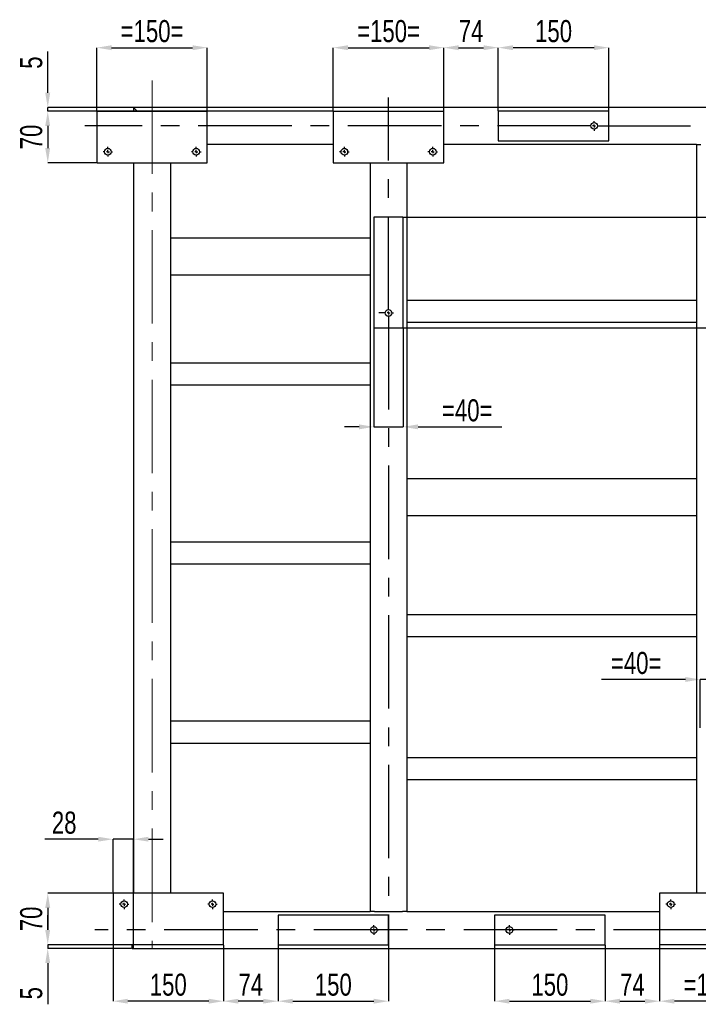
# Model space of a CAD drawing. Header units: millimetres. Extents: x 0 to 841, y 0 to 594.
# Tile 11 of 14: x 505 to 597, y 308 to 442. Entities that reach past the tile are written whole.
import ezdxf

# ---------------------------------------------------------------- set-up
doc = ezdxf.new("R2010")
doc.units = ezdxf.units.MM
doc.header["$PDSIZE"] = -1
doc.linetypes.add('CENTERX2', pattern=[20.32, 12.7, -2.54, 2.54, -2.54])
doc.layers.add('COTES', color=1, linetype='Continuous')
doc.layers.add('TRAIT-MIXTES', color=3, linetype='CENTERX2')
doc.layers.add('TRAIT-FORT', color=4, linetype='Continuous', lineweight=25)
doc.styles.add('SLDTEXTSTYLE0', font='TXT', dxfattribs={"width": 0.75})
doc.dimstyles.new('SLDDIMSTYLE0', dxfattribs={"dimtxt": 3, "dimasz": 2, "dimexe": 0, "dimexo": 0.0625, "dimgap": 0.75, "dimtad": 1, "dimdec": 0, "dimlfac": 10, "dimrnd": 1e-09, "dimzin": 12, "dimdsep": 46, "dimtxsty": 'SLDTEXTSTYLE0', "dimsah": 1, "dimcen": 0.09, "dimadec": 0, "dimazin": 3, "dimtfac": 1, "dimtdec": 0, "dimtofl": 0, "dimtmove": 0, "dimatfit": 3, "dimfxl": 1, "dimfrac": 2, "dimtolj": 1, "dimtzin": 12, "dimarcsym": 0})
doc.dimstyles.new('SLDDIMSTYLE1', dxfattribs={"dimtxt": 3, "dimasz": 2, "dimexe": 0, "dimexo": 0.0625, "dimgap": 0.75, "dimtad": 1, "dimdec": 0, "dimlfac": 10, "dimrnd": 1e-09, "dimzin": 12, "dimdsep": 46, "dimtxsty": 'SLDTEXTSTYLE0', "dimsah": 1, "dimcen": 0.09, "dimadec": 0, "dimazin": 3, "dimtfac": 1, "dimtdec": 0, "dimtmove": 0, "dimatfit": 0, "dimfxl": 1, "dimfrac": 2, "dimtolj": 1, "dimtzin": 12, "dimarcsym": 0})

# ---------------------------------------------------------------- blocks, each defined once
blk = doc.blocks.new('_D_65')
at = {"layer": 'COTES', "color": 0, "lineweight": -2, "transparency": 16777216}
for p, q in [((515.64, 429.17), (515.64, 437.73)), ((517.64, 437.73), (528.64, 437.73)), ((530.64, 429.17), (530.64, 437.73))]:
    blk.add_line(p, q, dxfattribs=at)
at = {"layer": 'COTES', "color": 0, "transparency": 16777216}
for points in [[(517.64, 438.06), (517.64, 437.39), (515.64, 437.73)], [(528.64, 438.06), (528.64, 437.39), (530.64, 437.73)]]:
    blk.add_solid(points, dxfattribs=at)
at = {"layer": 'Defpoints', "color": 0, "transparency": 16777216}
for p in [(530.64, 437.73), (515.64, 429.1), (530.64, 429.1)]:
    blk.add_point(p, dxfattribs=at)
at = {"layer": 'COTES', "color": 0, "transparency": 16777216, "insert": (523.14, 441.48), "char_height": 3, "attachment_point": 2, "style": 'SLDTEXTSTYLE0'}
blk.add_mtext('\\A1;=150=', dxfattribs=at)
blk = doc.blocks.new('_D_66')
at = {"layer": 'COTES', "color": 0, "lineweight": -2, "transparency": 16777216}
for p, q in [((547.74, 429.17), (547.74, 437.73)), ((549.74, 437.73), (560.74, 437.73)), ((562.74, 429.17), (562.74, 437.73))]:
    blk.add_line(p, q, dxfattribs=at)
at = {"layer": 'COTES', "color": 0, "transparency": 16777216}
for points in [[(549.74, 438.06), (549.74, 437.39), (547.74, 437.73)], [(560.74, 438.06), (560.74, 437.39), (562.74, 437.73)]]:
    blk.add_solid(points, dxfattribs=at)
at = {"layer": 'Defpoints', "color": 0, "transparency": 16777216}
for p in [(562.74, 437.73), (547.74, 429.1), (562.74, 429.1)]:
    blk.add_point(p, dxfattribs=at)
at = {"layer": 'COTES', "color": 0, "transparency": 16777216, "insert": (555.24, 441.48), "char_height": 3, "attachment_point": 2, "style": 'SLDTEXTSTYLE0'}
blk.add_mtext('\\A1;=150=', dxfattribs=at)
blk = doc.blocks.new('_D_67')
at = {"layer": 'COTES', "color": 0, "lineweight": -2, "transparency": 16777216}
for p, q in [((570.14, 429.17), (570.14, 437.73)), ((583.14, 437.73), (572.14, 437.73)), ((585.14, 429.17), (585.14, 437.73))]:
    blk.add_line(p, q, dxfattribs=at)
at = {"layer": 'COTES', "color": 0, "transparency": 16777216}
for points in [[(572.14, 438.06), (572.14, 437.39), (570.14, 437.73)], [(583.14, 438.06), (583.14, 437.39), (585.14, 437.73)]]:
    blk.add_solid(points, dxfattribs=at)
at = {"layer": 'Defpoints', "color": 0, "transparency": 16777216}
for p in [(570.14, 437.73), (570.14, 429.1), (585.14, 429.1)]:
    blk.add_point(p, dxfattribs=at)
at = {"layer": 'COTES', "color": 0, "transparency": 16777216, "insert": (577.64, 441.48), "char_height": 3, "attachment_point": 2, "style": 'SLDTEXTSTYLE0'}
blk.add_mtext('\\A1;150', dxfattribs=at)
blk = doc.blocks.new('_D_68')
at = {"layer": 'COTES', "color": 0, "lineweight": -2, "transparency": 16777216}
for p, q in [((562.74, 429.17), (562.74, 437.73)), ((564.74, 437.73), (568.14, 437.73)), ((570.14, 429.17), (570.14, 437.73))]:
    blk.add_line(p, q, dxfattribs=at)
at = {"layer": 'COTES', "color": 0, "transparency": 16777216}
for points in [[(564.74, 438.06), (564.74, 437.39), (562.74, 437.73)], [(568.14, 438.06), (568.14, 437.39), (570.14, 437.73)]]:
    blk.add_solid(points, dxfattribs=at)
at = {"layer": 'Defpoints', "color": 0, "transparency": 16777216}
for p in [(570.14, 437.73), (562.74, 429.1), (570.14, 429.1)]:
    blk.add_point(p, dxfattribs=at)
at = {"layer": 'COTES', "color": 0, "transparency": 16777216, "insert": (566.44, 441.48), "char_height": 3, "attachment_point": 2, "style": 'SLDTEXTSTYLE0'}
blk.add_mtext('\\A1;74', dxfattribs=at)
blk = doc.blocks.new('_D_77')
at = {"layer": 'COTES', "color": 0, "lineweight": -2, "transparency": 16777216}
for p, q in [((517.84, 315.84), (517.84, 308.23)), ((532.84, 315.84), (532.84, 308.23)), ((530.84, 308.23), (519.84, 308.23))]:
    blk.add_line(p, q, dxfattribs=at)
at = {"layer": 'COTES', "color": 0, "transparency": 16777216}
for points in [[(519.84, 308.56), (519.84, 307.9), (517.84, 308.23)], [(530.84, 308.56), (530.84, 307.9), (532.84, 308.23)]]:
    blk.add_solid(points, dxfattribs=at)
at = {"layer": 'Defpoints', "color": 0, "transparency": 16777216}
for p in [(517.84, 315.9), (532.84, 315.9), (517.84, 308.23)]:
    blk.add_point(p, dxfattribs=at)
at = {"layer": 'COTES', "color": 0, "transparency": 16777216, "insert": (525.34, 311.98), "char_height": 3, "attachment_point": 2, "style": 'SLDTEXTSTYLE0'}
blk.add_mtext('\\A1;150', dxfattribs=at)
blk = doc.blocks.new('_D_78')
at = {"layer": 'COTES', "color": 0, "lineweight": -2, "transparency": 16777216}
for p, q in [((540.24, 315.84), (540.24, 308.23)), ((555.24, 315.84), (555.24, 308.23)), ((542.24, 308.23), (553.24, 308.23))]:
    blk.add_line(p, q, dxfattribs=at)
at = {"layer": 'COTES', "color": 0, "transparency": 16777216}
for points in [[(542.24, 308.56), (542.24, 307.9), (540.24, 308.23)], [(553.24, 308.56), (553.24, 307.9), (555.24, 308.23)]]:
    blk.add_solid(points, dxfattribs=at)
at = {"layer": 'Defpoints', "color": 0, "transparency": 16777216}
for p in [(540.24, 315.9), (555.24, 315.9), (555.24, 308.23)]:
    blk.add_point(p, dxfattribs=at)
at = {"layer": 'COTES', "color": 0, "transparency": 16777216, "insert": (547.74, 311.98), "char_height": 3, "attachment_point": 2, "style": 'SLDTEXTSTYLE0'}
blk.add_mtext('\\A1;150', dxfattribs=at)
blk = doc.blocks.new('_D_79')
at = {"layer": 'COTES', "color": 0, "lineweight": -2, "transparency": 16777216}
for p, q in [((532.84, 315.84), (532.84, 308.23)), ((540.24, 315.84), (540.24, 308.23)), ((538.24, 308.23), (534.84, 308.23))]:
    blk.add_line(p, q, dxfattribs=at)
at = {"layer": 'COTES', "color": 0, "transparency": 16777216}
for points in [[(534.84, 308.56), (534.84, 307.9), (532.84, 308.23)], [(538.24, 308.56), (538.24, 307.9), (540.24, 308.23)]]:
    blk.add_solid(points, dxfattribs=at)
at = {"layer": 'Defpoints', "color": 0, "transparency": 16777216}
for p in [(532.84, 315.9), (540.24, 315.9), (532.84, 308.23)]:
    blk.add_point(p, dxfattribs=at)
at = {"layer": 'COTES', "color": 0, "transparency": 16777216, "insert": (536.54, 311.98), "char_height": 3, "attachment_point": 2, "style": 'SLDTEXTSTYLE0'}
blk.add_mtext('\\A1;74', dxfattribs=at)
blk = doc.blocks.new('_D_80')
at = {"layer": 'COTES', "color": 0, "lineweight": -2, "transparency": 16777216}
for p, q in [((515.84, 330.23), (508.59, 330.23)), ((517.84, 322.97), (517.84, 330.23)), ((520.64, 330.23), (517.84, 330.23)), ((520.64, 315.47), (520.64, 330.23)), ((522.64, 330.23), (524.64, 330.23))]:
    blk.add_line(p, q, dxfattribs=at)
at = {"layer": 'COTES', "color": 0, "transparency": 16777216}
for points in [[(515.84, 330.56), (515.84, 329.9), (517.84, 330.23)], [(522.64, 330.56), (522.64, 329.9), (520.64, 330.23)]]:
    blk.add_solid(points, dxfattribs=at)
at = {"layer": 'Defpoints', "color": 0, "transparency": 16777216}
for p in [(520.64, 330.23), (517.84, 322.9), (520.64, 315.4)]:
    blk.add_point(p, dxfattribs=at)
at = {"layer": 'COTES', "color": 0, "transparency": 16777216, "insert": (511.21, 333.98), "char_height": 3, "attachment_point": 2, "style": 'SLDTEXTSTYLE0'}
blk.add_mtext('\\A1;28', dxfattribs=at)
blk = doc.blocks.new('_D_81')
at = {"layer": 'COTES', "color": 0, "lineweight": -2, "transparency": 16777216}
for p, q in [((592.04, 315.84), (592.04, 308.23)), ((607.04, 315.84), (607.04, 308.23)), ((605.04, 308.23), (594.04, 308.23))]:
    blk.add_line(p, q, dxfattribs=at)
at = {"layer": 'COTES', "color": 0, "transparency": 16777216}
for points in [[(594.04, 308.56), (594.04, 307.9), (592.04, 308.23)], [(605.04, 308.56), (605.04, 307.9), (607.04, 308.23)]]:
    blk.add_solid(points, dxfattribs=at)
at = {"layer": 'Defpoints', "color": 0, "transparency": 16777216}
for p in [(592.04, 315.9), (607.04, 315.9), (592.04, 308.23)]:
    blk.add_point(p, dxfattribs=at)
at = {"layer": 'COTES', "color": 0, "transparency": 16777216, "insert": (599.54, 311.98), "char_height": 3, "attachment_point": 2, "style": 'SLDTEXTSTYLE0'}
blk.add_mtext('\\A1;=150=', dxfattribs=at)
blk = doc.blocks.new('_D_82')
at = {"layer": 'COTES', "color": 0, "lineweight": -2, "transparency": 16777216}
for p, q in [((569.64, 315.84), (569.64, 308.23)), ((584.64, 315.84), (584.64, 308.23)), ((571.64, 308.23), (582.64, 308.23))]:
    blk.add_line(p, q, dxfattribs=at)
at = {"layer": 'COTES', "color": 0, "transparency": 16777216}
for points in [[(571.64, 308.56), (571.64, 307.9), (569.64, 308.23)], [(582.64, 308.56), (582.64, 307.9), (584.64, 308.23)]]:
    blk.add_solid(points, dxfattribs=at)
at = {"layer": 'Defpoints', "color": 0, "transparency": 16777216}
for p in [(569.64, 315.9), (584.64, 315.9), (584.64, 308.23)]:
    blk.add_point(p, dxfattribs=at)
at = {"layer": 'COTES', "color": 0, "transparency": 16777216, "insert": (577.14, 311.98), "char_height": 3, "attachment_point": 2, "style": 'SLDTEXTSTYLE0'}
blk.add_mtext('\\A1;150', dxfattribs=at)
blk = doc.blocks.new('_D_84')
at = {"layer": 'COTES', "color": 0, "lineweight": -2, "transparency": 16777216}
for p, q in [((584.64, 315.84), (584.64, 308.23)), ((592.04, 315.84), (592.04, 308.23)), ((586.64, 308.23), (590.04, 308.23))]:
    blk.add_line(p, q, dxfattribs=at)
at = {"layer": 'COTES', "color": 0, "transparency": 16777216}
for points in [[(586.64, 308.56), (586.64, 307.9), (584.64, 308.23)], [(590.04, 308.56), (590.04, 307.9), (592.04, 308.23)]]:
    blk.add_solid(points, dxfattribs=at)
at = {"layer": 'Defpoints', "color": 0, "transparency": 16777216}
for p in [(584.64, 315.9), (592.04, 315.9), (592.04, 308.23)]:
    blk.add_point(p, dxfattribs=at)
at = {"layer": 'COTES', "color": 0, "transparency": 16777216, "insert": (588.34, 311.98), "char_height": 3, "attachment_point": 2, "style": 'SLDTEXTSTYLE0'}
blk.add_mtext('\\A1;74', dxfattribs=at)
blk = doc.blocks.new('_D_94')
at = {"layer": 'COTES', "color": 0, "lineweight": -2, "transparency": 16777216}
for p, q in [((557.3, 414.7), (825.36, 414.7)), ((825.36, 401.7), (825.36, 412.7)), ((557.3, 399.7), (825.36, 399.7))]:
    blk.add_line(p, q, dxfattribs=at)
at = {"layer": 'COTES', "color": 0, "transparency": 16777216}
for points in [[(825.03, 412.7), (825.69, 412.7), (825.36, 414.7)], [(825.03, 401.7), (825.69, 401.7), (825.36, 399.7)]]:
    blk.add_solid(points, dxfattribs=at)
at = {"layer": 'Defpoints', "color": 0, "transparency": 16777216}
for p in [(557.24, 414.7), (825.36, 414.7), (557.24, 399.7)]:
    blk.add_point(p, dxfattribs=at)
at = {"layer": 'COTES', "color": 0, "transparency": 16777216, "insert": (821.61, 407.2), "char_height": 3, "attachment_point": 2, "rotation": 90, "style": 'SLDTEXTSTYLE0'}
blk.add_mtext('\\A1;150', dxfattribs=at)
blk = doc.blocks.new('_D_100')
at = {"layer": 'COTES', "color": 0, "lineweight": -2, "transparency": 16777216}
for p, q in [((508.98, 431.6), (508.98, 437.2)), ((542.82, 429.6), (508.98, 429.6)), ((508.98, 429.1), (508.98, 429.6)), ((547.67, 429.1), (508.98, 429.1)), ((508.98, 427.1), (508.98, 425.1))]:
    blk.add_line(p, q, dxfattribs=at)
at = {"layer": 'COTES', "color": 0, "transparency": 16777216}
for points in [[(508.64, 431.6), (509.31, 431.6), (508.98, 429.6)], [(508.64, 427.1), (509.31, 427.1), (508.98, 429.1)]]:
    blk.add_solid(points, dxfattribs=at)
at = {"layer": 'Defpoints', "color": 0, "transparency": 16777216}
for p in [(508.98, 429.6), (542.89, 429.6), (547.74, 429.1)]:
    blk.add_point(p, dxfattribs=at)
at = {"layer": 'COTES', "color": 0, "transparency": 16777216, "insert": (505.23, 435.7), "char_height": 3, "attachment_point": 2, "rotation": 90, "style": 'SLDTEXTSTYLE0'}
blk.add_mtext('\\A1;5', dxfattribs=at)
blk = doc.blocks.new('_D_101')
at = {"layer": 'COTES', "color": 0, "lineweight": -2, "transparency": 16777216}
for p, q in [((515.57, 429.1), (508.98, 429.1)), ((508.98, 427.1), (508.98, 424.1)), ((515.57, 422.1), (508.98, 422.1))]:
    blk.add_line(p, q, dxfattribs=at)
at = {"layer": 'COTES', "color": 0, "transparency": 16777216}
for points in [[(508.64, 427.1), (509.31, 427.1), (508.98, 429.1)], [(508.64, 424.1), (509.31, 424.1), (508.98, 422.1)]]:
    blk.add_solid(points, dxfattribs=at)
at = {"layer": 'Defpoints', "color": 0, "transparency": 16777216}
for p in [(515.64, 429.1), (508.98, 422.1), (515.64, 422.1)]:
    blk.add_point(p, dxfattribs=at)
at = {"layer": 'COTES', "color": 0, "transparency": 16777216, "insert": (505.23, 425.6), "char_height": 3, "attachment_point": 2, "rotation": 90, "style": 'SLDTEXTSTYLE0'}
blk.add_mtext('\\A1;70', dxfattribs=at)
blk = doc.blocks.new('_D_102')
at = {"layer": 'COTES', "color": 0, "lineweight": -2, "transparency": 16777216}
for p, q in [((517.77, 322.9), (508.98, 322.9)), ((508.98, 320.9), (508.98, 317.9)), ((517.77, 315.9), (508.98, 315.9))]:
    blk.add_line(p, q, dxfattribs=at)
at = {"layer": 'COTES', "color": 0, "transparency": 16777216}
for points in [[(508.64, 320.9), (509.31, 320.9), (508.98, 322.9)], [(508.64, 317.9), (509.31, 317.9), (508.98, 315.9)]]:
    blk.add_solid(points, dxfattribs=at)
at = {"layer": 'Defpoints', "color": 0, "transparency": 16777216}
for p in [(517.84, 322.9), (508.98, 315.9), (517.84, 315.9)]:
    blk.add_point(p, dxfattribs=at)
at = {"layer": 'COTES', "color": 0, "transparency": 16777216, "insert": (505.23, 319.4), "char_height": 3, "attachment_point": 2, "rotation": 90, "style": 'SLDTEXTSTYLE0'}
blk.add_mtext('\\A1;70', dxfattribs=at)
blk = doc.blocks.new('_D_103')
at = {"layer": 'COTES', "color": 0, "lineweight": -2, "transparency": 16777216}
for p, q in [((508.98, 317.9), (508.98, 319.9)), ((517.77, 315.9), (508.98, 315.9)), ((508.98, 315.9), (508.98, 315.4)), ((520.37, 315.4), (508.98, 315.4)), ((508.98, 313.4), (508.98, 307.81))]:
    blk.add_line(p, q, dxfattribs=at)
at = {"layer": 'COTES', "color": 0, "transparency": 16777216}
for points in [[(508.64, 317.9), (509.31, 317.9), (508.98, 315.9)], [(508.64, 313.4), (509.31, 313.4), (508.98, 315.4)]]:
    blk.add_solid(points, dxfattribs=at)
at = {"layer": 'Defpoints', "color": 0, "transparency": 16777216}
for p in [(508.98, 315.9), (517.84, 315.9), (520.44, 315.4)]:
    blk.add_point(p, dxfattribs=at)
at = {"layer": 'COTES', "color": 0, "transparency": 16777216, "insert": (505.23, 309.31), "char_height": 3, "attachment_point": 2, "rotation": 90, "style": 'SLDTEXTSTYLE0'}
blk.add_mtext('\\A1;5', dxfattribs=at)
blk = doc.blocks.new('_D_108')
at = {"layer": 'COTES', "color": 0, "lineweight": -2, "transparency": 16777216}
for p, q in [((553.24, 399.64), (553.24, 386.23)), ((557.24, 399.64), (557.24, 386.23)), ((551.24, 386.23), (549.24, 386.23)), ((553.24, 386.23), (557.24, 386.23)), ((559.24, 386.23), (570.61, 386.23))]:
    blk.add_line(p, q, dxfattribs=at)
at = {"layer": 'COTES', "color": 0, "transparency": 16777216}
for points in [[(551.24, 386.57), (551.24, 385.9), (553.24, 386.23)], [(559.24, 386.57), (559.24, 385.9), (557.24, 386.23)]]:
    blk.add_solid(points, dxfattribs=at)
at = {"layer": 'Defpoints', "color": 0, "transparency": 16777216}
for p in [(553.24, 399.7), (557.24, 399.7), (557.24, 386.23)]:
    blk.add_point(p, dxfattribs=at)
at = {"layer": 'COTES', "color": 0, "transparency": 16777216, "insert": (565.92, 389.98), "char_height": 3, "attachment_point": 2, "style": 'SLDTEXTSTYLE0'}
blk.add_mtext('\\A1;=40=', dxfattribs=at)
blk = doc.blocks.new('_D_109')
at = {"layer": 'COTES', "color": 0, "lineweight": -2, "transparency": 16777216}
for p, q in [((595.54, 351.92), (584.16, 351.92)), ((597.54, 345.37), (597.54, 351.92)), ((601.54, 351.92), (597.54, 351.92)), ((601.54, 345.37), (601.54, 351.92)), ((603.54, 351.92), (605.54, 351.92))]:
    blk.add_line(p, q, dxfattribs=at)
at = {"layer": 'COTES', "color": 0, "transparency": 16777216}
for points in [[(595.54, 352.26), (595.54, 351.59), (597.54, 351.92)], [(603.54, 352.26), (603.54, 351.59), (601.54, 351.92)]]:
    blk.add_solid(points, dxfattribs=at)
at = {"layer": 'Defpoints', "color": 0, "transparency": 16777216}
for p in [(597.54, 351.92), (597.54, 345.3), (601.54, 345.3)]:
    blk.add_point(p, dxfattribs=at)
at = {"layer": 'COTES', "color": 0, "transparency": 16777216, "insert": (588.85, 355.67), "char_height": 3, "attachment_point": 2, "style": 'SLDTEXTSTYLE0'}
blk.add_mtext('\\A1;=40=', dxfattribs=at)
blk = doc.blocks.new('SW_CENTERMARKSYMBOL_6')
at = {"layer": 'TRAIT-MIXTES', "color": 0}
for p, q in [((-0.4, 0), (-0.65, 0)), ((0, 0), (-0.2, 0)), ((0, 0.4), (0, 0.65)), ((0, 0), (0, 0.2)), ((0, 0), (0, -0.2)), ((0, 0), (0.2, 0)), ((0.4, 0), (0.65, 0)), ((0, -0.4), (0, -0.65))]:
    blk.add_line(p, q, dxfattribs=at)
blk = doc.blocks.new('SW_CENTERMARKSYMBOL_7')
at = {"layer": 'TRAIT-MIXTES', "color": 0}
for p, q in [((-0.4, 0), (-0.65, 0)), ((0, 0), (-0.2, 0)), ((0, 0.4), (0, 0.65)), ((0, 0), (0, 0.2)), ((0, 0), (0, -0.2)), ((0, 0), (0.2, 0)), ((0.4, 0), (0.65, 0)), ((0, -0.4), (0, -0.65))]:
    blk.add_line(p, q, dxfattribs=at)
blk = doc.blocks.new('SW_CENTERMARKSYMBOL_9')
at = {"layer": 'TRAIT-MIXTES', "color": 0}
for p, q in [((0, 0.4), (0, 29.25)), ((-0.4, 0), (-1.3, 0)), ((0, 0), (-0.2, 0)), ((0, 0), (0, 0.2)), ((0, 0), (0, -0.2)), ((0, 0), (0.2, 0)), ((0.4, 0), (0.65, 0)), ((0, -0.4), (0, -88.03))]:
    blk.add_line(p, q, dxfattribs=at)
blk = doc.blocks.new('SW_CENTERMARKSYMBOL_10')
at = {"layer": 'TRAIT-MIXTES', "color": 0}
for p, q in [((-0.4, 0), (-69.14, 0)), ((0, 0), (-0.2, 0)), ((0, 0.4), (0, 0.65)), ((0, 0), (0, 0.2)), ((0, 0), (0, -0.2)), ((0, 0), (0.2, 0)), ((0.4, 0), (235.96, 0)), ((0, -0.4), (0, -0.65))]:
    blk.add_line(p, q, dxfattribs=at)
blk = doc.blocks.new('SW_CENTERMARKSYMBOL_11')
at = {"layer": 'TRAIT-MIXTES', "color": 0}
for p, q in [((-0.4, 0), (-0.65, 0)), ((0, 0), (-0.2, 0)), ((0, 0.4), (0, 0.65)), ((0, 0), (0, 0.2)), ((0, 0), (0, -0.2)), ((0, 0), (0.2, 0)), ((0.4, 0), (0.65, 0)), ((0, -0.4), (0, -0.65))]:
    blk.add_line(p, q, dxfattribs=at)
blk = doc.blocks.new('SW_CENTERMARKSYMBOL_12')
at = {"layer": 'TRAIT-MIXTES', "color": 0}
for p, q in [((-0.4, 0), (-0.65, 0)), ((0, 0), (-0.2, 0)), ((0, 0.4), (0, 0.65)), ((0, 0), (0, 0.2)), ((0, 0), (0, -0.2)), ((0, 0), (0.2, 0)), ((0.4, 0), (0.65, 0)), ((0, -0.4), (0, -0.65))]:
    blk.add_line(p, q, dxfattribs=at)
blk = doc.blocks.new('SW_CENTERMARKSYMBOL_14')
at = {"layer": 'TRAIT-MIXTES', "color": 0}
for p, q in [((-0.4, 0), (-0.65, 0)), ((0, 0), (-0.2, 0)), ((0, 0.4), (0, 0.65)), ((0, 0), (0, 0.2)), ((0, 0), (0, -0.2)), ((0, 0), (0.2, 0)), ((0.4, 0), (0.65, 0)), ((0, -0.4), (0, -0.65))]:
    blk.add_line(p, q, dxfattribs=at)
blk = doc.blocks.new('SW_CENTERMARKSYMBOL_18')
at = {"layer": 'TRAIT-MIXTES', "color": 0}
for p, q in [((-0.4, 0), (-0.65, 0)), ((0, 0), (-0.2, 0)), ((0, 0.4), (0, 0.65)), ((0, 0), (0, 0.2)), ((0, 0), (0, -0.2)), ((0, 0), (0.2, 0)), ((0.4, 0), (0.65, 0)), ((0, -0.4), (0, -0.65))]:
    blk.add_line(p, q, dxfattribs=at)
blk = doc.blocks.new('SW_CENTERMARKSYMBOL_19')
at = {"layer": 'TRAIT-MIXTES', "color": 0}
for p, q in [((-0.4, 0), (-0.65, 0)), ((0, 0), (-0.2, 0)), ((0, 0.4), (0, 0.65)), ((0, 0), (0, 0.2)), ((0, 0), (0, -0.2)), ((0, 0), (0.2, 0)), ((0.4, 0), (0.65, 0)), ((0, -0.4), (0, -0.65))]:
    blk.add_line(p, q, dxfattribs=at)
blk = doc.blocks.new('SW_CENTERMARKSYMBOL_27')
at = {"layer": 'TRAIT-MIXTES', "color": 0}
for p, q in [((-0.4, 0), (-0.65, 0)), ((0, 0), (-0.2, 0)), ((0, 0.4), (0, 0.65)), ((0, 0), (0, 0.2)), ((0, 0), (0, -0.2)), ((0, 0), (0.2, 0)), ((0.4, 0), (0.65, 0)), ((0, -0.4), (0, -0.65))]:
    blk.add_line(p, q, dxfattribs=at)
blk = doc.blocks.new('SW_CENTERMARKSYMBOL_28')
at = {"layer": 'TRAIT-MIXTES', "color": 0}
for p, q in [((-0.4, 0), (-0.65, 0)), ((0, 0), (-0.2, 0)), ((0, 0.4), (0, 0.65)), ((0, 0), (0, 0.2)), ((0, 0), (0, -0.2)), ((0, 0), (0.2, 0)), ((0.4, 0), (0.65, 0)), ((0, -0.4), (0, -0.65))]:
    blk.add_line(p, q, dxfattribs=at)
blk = doc.blocks.new('SW_CENTERMARKSYMBOL_36')
at = {"layer": 'TRAIT-MIXTES', "color": 0}
blk.add_line((-0.4, 0), (-266.37, 0), dxfattribs=at)

msp = doc.modelspace()

# ---------------------------------------------------------------- linework, layer by layer
at = {"layer": 'TRAIT-FORT', "lineweight": 25}
for p, q in [((812.14, 429.6), (520.64, 429.6)), ((521.14, 429.1), (520.64, 429.6)), ((520.64, 429.6), (520.64, 429.1)), ((521.14, 429.1), (520.64, 429.6)), ((515.64, 429.1), (515.64, 422.1)), ((515.64, 429.1), (530.64, 429.1)), ((530.64, 422.1), (530.64, 429.1)), ((547.74, 429.1), (547.74, 422.1)), ((547.74, 429.1), (562.74, 429.1)), ((562.74, 422.1), (562.74, 429.1)), ((585.14, 429.1), (570.14, 429.1)), ((570.14, 429.1), (570.14, 425.1)), ((585.14, 425.1), (585.14, 429.1)), ((547.74, 424.6), (530.64, 424.6)), ((597.04, 424.6), (562.74, 424.6)), ((570.14, 425.1), (585.14, 425.1)), ((597.04, 424.6), (597.04, 379.2)), ((597.04, 424.6), (597.64, 424.6)), ((515.64, 422.1), (530.64, 422.1)), ((520.64, 422.1), (520.64, 322.9)), ((525.64, 422.1), (525.64, 411.9)), ((547.74, 422.1), (562.74, 422.1)), ((552.74, 422.1), (552.74, 411.9)), ((557.74, 422.1), (557.74, 379.2)), ((557.24, 414.7), (553.24, 414.7)), ((553.24, 414.7), (553.24, 399.7)), ((557.24, 399.7), (557.24, 414.7)), ((525.64, 411.9), (552.74, 411.9)), ((525.64, 411.9), (525.64, 411.3)), ((552.74, 411.9), (552.74, 411.3)), ((525.64, 411.3), (525.64, 407.5)), ((552.74, 411.3), (552.74, 407.5)), ((525.64, 407.5), (525.64, 406.9)), ((525.64, 406.9), (552.74, 406.9)), ((525.64, 406.9), (525.64, 322.9)), ((552.74, 407.5), (552.74, 406.9)), ((552.74, 406.9), (552.74, 320.4)), ((597.04, 403.4), (557.74, 403.4)), ((597.04, 400.4), (557.74, 400.4)), ((553.24, 399.7), (557.24, 399.7)), ((552.74, 394.9), (525.64, 394.9)), ((552.74, 391.9), (525.64, 391.9)), ((557.74, 379.2), (597.04, 379.2)), ((557.74, 379.2), (557.74, 378.6)), ((557.74, 378.6), (557.74, 374.8)), ((597.04, 379.2), (597.04, 378.6)), ((597.04, 378.6), (597.04, 374.8)), ((557.74, 374.8), (557.74, 374.2)), ((597.04, 374.8), (597.04, 374.2)), ((557.74, 374.2), (557.74, 320.4)), ((557.74, 374.2), (597.04, 374.2)), ((597.04, 374.2), (597.04, 322.9)), ((552.74, 370.57), (525.64, 370.57)), ((552.74, 367.57), (525.64, 367.57)), ((597.04, 360.7), (557.74, 360.7)), ((597.04, 357.7), (557.74, 357.7)), ((552.74, 346.24), (525.64, 346.24)), ((552.74, 343.24), (525.64, 343.24)), ((597.04, 341.3), (557.74, 341.3)), ((597.04, 338.3), (557.74, 338.3)), ((517.84, 322.9), (517.84, 315.9)), ((532.84, 322.9), (517.84, 322.9)), ((532.84, 315.9), (532.84, 322.9)), ((592.04, 322.9), (592.04, 315.9)), ((607.04, 322.9), (592.04, 322.9)), ((532.84, 320.4), (552.74, 320.4)), ((540.24, 319.9), (540.24, 315.9)), ((555.24, 319.9), (540.24, 319.9)), ((553.34, 320.4), (552.74, 320.4)), ((553.34, 320.4), (557.14, 320.4)), ((555.24, 315.9), (555.24, 319.9)), ((557.74, 320.4), (557.14, 320.4)), ((557.74, 320.4), (592.04, 320.4)), ((584.64, 319.9), (569.64, 319.9)), ((569.64, 319.9), (569.64, 315.9)), ((584.64, 315.9), (584.64, 319.9)), ((532.84, 315.9), (517.84, 315.9)), ((520.44, 315.4), (520.44, 315.9)), ((520.64, 315.4), (520.64, 315.9)), ((540.24, 315.9), (555.24, 315.9)), ((569.64, 315.9), (584.64, 315.9)), ((607.04, 315.9), (592.04, 315.9)), ((520.44, 315.4), (520.64, 315.4)), ((520.64, 315.4), (812.14, 315.4))]:
    msp.add_line(p, q, dxfattribs=at)
for centre in [(583.14, 427.1), (517.14, 423.6), (529.14, 423.6), (549.24, 423.6), (561.24, 423.6), (555.24, 401.7), (519.34, 321.4), (531.34, 321.4), (593.54, 321.4), (553.24, 317.9), (571.64, 317.9)]:
    msp.add_circle(centre, 0.45, dxfattribs=at)
at = {"layer": 'TRAIT-MIXTES', "lineweight": 18}
msp.add_line((523.14, 433.28), (523.14, 315.4), dxfattribs=at)

# ---------------------------------------------------------------- block references
at = {"layer": 'TRAIT-MIXTES'}
for name, p in [('SW_CENTERMARKSYMBOL_9', (555.24, 401.7)), ('SW_CENTERMARKSYMBOL_10', (583.14, 427.1)), ('SW_CENTERMARKSYMBOL_28', (517.14, 423.6)), ('SW_CENTERMARKSYMBOL_27', (529.14, 423.6)), ('SW_CENTERMARKSYMBOL_7', (549.24, 423.6)), ('SW_CENTERMARKSYMBOL_6', (561.24, 423.6)), ('SW_CENTERMARKSYMBOL_12', (519.34, 321.4)), ('SW_CENTERMARKSYMBOL_11', (531.34, 321.4)), ('SW_CENTERMARKSYMBOL_18', (593.54, 321.4)), ('SW_CENTERMARKSYMBOL_36', (781.74, 317.9)), ('SW_CENTERMARKSYMBOL_19', (553.24, 317.9)), ('SW_CENTERMARKSYMBOL_14', (571.64, 317.9))]:
    msp.add_blockref(name, p, dxfattribs=at)

# ---------------------------------------------------------------- dimensions: what is measured, and where the dimension line sits
at = {"layer": 'COTES'}
for base, p1, p2, dimstyle, picture, middle in [((530.64, 437.73), (515.64, 429.1), (530.64, 429.1), 'SLDDIMSTYLE0', '_D_65', (523.14, 437.73)), ((562.74, 437.73), (547.74, 429.1), (562.74, 429.1), 'SLDDIMSTYLE0', '_D_66', (555.24, 437.73)), ((557.24, 386.23), (553.24, 399.7), (557.24, 399.7), 'SLDDIMSTYLE1', '_D_108', (565.92, 386.23)), ((597.54, 351.92), (601.54, 345.3), (597.54, 345.3), 'SLDDIMSTYLE1', '_D_109', (588.85, 351.92)), ((592.04, 308.23), (607.04, 315.9), (592.04, 315.9), 'SLDDIMSTYLE0', '_D_81', (599.54, 308.23))]:
    dim = msp.add_linear_dim(base=base, p1=p1, p2=p2, text='=<>=', dimstyle=dimstyle, dxfattribs=at)
    dim.commit()
    dim.dimension.update_dxf_attribs({"geometry": picture, "text_midpoint": middle, "dimtype": 160})
for base, p1, p2, dimstyle, picture, middle in [((570.14, 437.73), (562.74, 429.1), (570.14, 429.1), 'SLDDIMSTYLE1', '_D_68', (566.44, 437.73)), ((570.14, 437.73), (585.14, 429.1), (570.14, 429.1), 'SLDDIMSTYLE0', '_D_67', (577.64, 437.73)), ((520.64, 330.23), (517.84, 322.9), (520.64, 315.4), 'SLDDIMSTYLE1', '_D_80', (511.21, 330.23)), ((517.84, 308.23), (532.84, 315.9), (517.84, 315.9), 'SLDDIMSTYLE0', '_D_77', (525.34, 308.23)), ((532.84, 308.23), (540.24, 315.9), (532.84, 315.9), 'SLDDIMSTYLE1', '_D_79', (536.54, 308.23)), ((555.24, 308.23), (540.24, 315.9), (555.24, 315.9), 'SLDDIMSTYLE0', '_D_78', (547.74, 308.23)), ((584.64, 308.23), (569.64, 315.9), (584.64, 315.9), 'SLDDIMSTYLE0', '_D_82', (577.14, 308.23))]:
    dim = msp.add_linear_dim(base=base, p1=p1, p2=p2, dimstyle=dimstyle, dxfattribs=at)
    dim.commit()
    dim.dimension.update_dxf_attribs({"geometry": picture, "text_midpoint": middle, "dimtype": 160})
for base, p1, p2, angle, dimstyle, picture, middle in [((508.98, 429.6), (547.74, 429.1), (542.89, 429.6), 90, 'SLDDIMSTYLE1', '_D_100', (508.98, 435.7)), ((508.98, 422.1), (515.64, 429.1), (515.64, 422.1), 90, 'SLDDIMSTYLE0', '_D_101', (508.98, 425.6)), ((825.36, 414.7), (557.24, 399.7), (557.24, 414.7), 90, 'SLDDIMSTYLE0', '_D_94', (825.36, 407.2)), ((508.98, 315.9), (517.84, 322.9), (517.84, 315.9), 90, 'SLDDIMSTYLE0', '_D_102', (508.98, 319.4)), ((508.98, 315.9), (520.44, 315.4), (517.84, 315.9), 90, 'SLDDIMSTYLE1', '_D_103', (508.98, 309.31)), ((592.04, 308.23), (584.64, 315.9), (592.04, 315.9), 0, 'SLDDIMSTYLE1', '_D_84', (588.34, 308.23))]:
    dim = msp.add_linear_dim(base=base, p1=p1, p2=p2, angle=angle, dimstyle=dimstyle, dxfattribs=at)
    dim.commit()
    dim.dimension.update_dxf_attribs({"geometry": picture, "text_midpoint": middle, "dimtype": 160})

doc.saveas('drawing.dxf')
